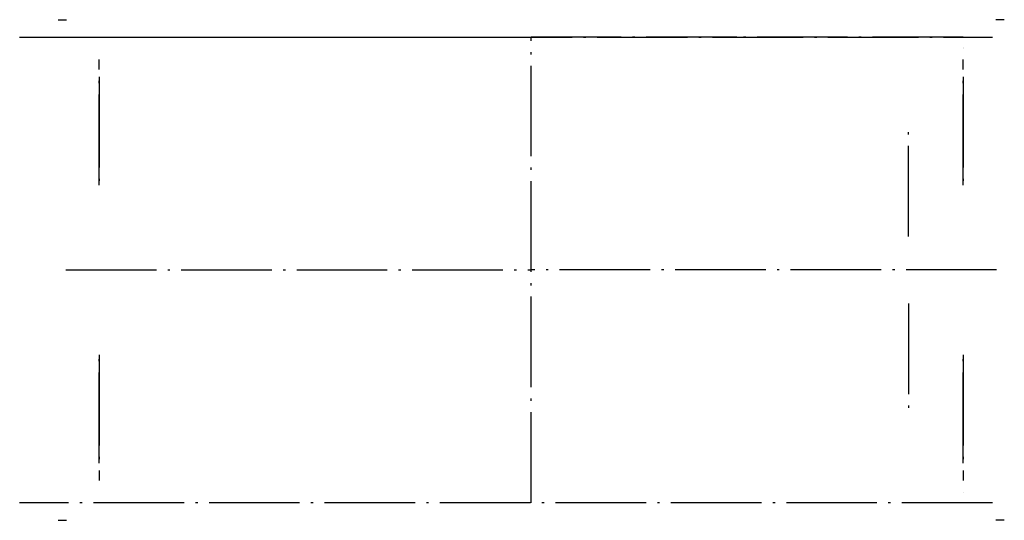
# Model space of a CAD drawing. Header units: millimetres. Extents: x 8593 to 9767, y -9296 to -8699.
import ezdxf

# ---------------------------------------------------------------- set-up
doc = ezdxf.new("R2010")
doc.units = ezdxf.units.MM
doc.header["$LTSCALE"] = 9
doc.linetypes.add('CENTER', pattern=[50, 31.25, -6.25, 6.25, -6.25])
doc.linetypes.add('ET_DASH_DOT', pattern=[15.3, 12, -1.5, 0.3, -1.5])
for name, color, linetype in [('CENTRE', 2, 'ET_DASH_DOT'), ('DIM', 1, 'Continuous'), ('HL-25', 2, 'CENTER'), ('L50', 6, 'Continuous')]:
    doc.layers.add(name, color=color, linetype=linetype)

msp = doc.modelspace()

# ---------------------------------------------------------------- linework, layer by layer
at = {"layer": 'CENTRE'}
for p, q in [((8593.1, -8719.5, 732.6), (9753.1, -8719.5, 732.6)), ((8593.1, -8719.5, 1031.6), (9753.1, -8719.5, 1031.6)), ((8688.1, -8719.5, 1031.6), (8958.1, -8719.5, 732.6)), ((9718.1, -8719.5, 1031.6), (9448.1, -8719.5, 732.6)), ((9753.1, -9274.5, 732.6), (8593.1, -9274.5, 732.6)), ((9753.1, -9274.5, 1031.6), (8593.1, -9274.5, 1031.6))]:
    msp.add_line(p, q, dxfattribs=at)
at = {"layer": 'CENTRE', "extrusion": (-0.074902, -1.22461e-16, 0.997191)}
msp.add_line((8958.1, -8719.5, 732.6), (9203.1, -8719.5, 1031.6), dxfattribs=at)
at = {"layer": 'CENTRE', "extrusion": (1, 0, 1.11022e-16)}
msp.add_line((9203.1, -9274.5, 1031.6), (9203.1, -8719.5, 1031.6), dxfattribs=at)
at = {"layer": 'CENTRE', "extrusion": (0.074902, -1.22461e-16, 0.997191)}
msp.add_line((9448.1, -8719.5, 732.6), (9203.1, -8719.5, 1031.6), dxfattribs=at)
at = {"layer": 'CENTRE', "extrusion": (-1, -6.85788e-10, -2.85868e-09)}
msp.add_line((8688.1, -8895.7, 110.9), (8688.1, -8745.9, 405.2), dxfattribs=at)
at = {"layer": 'CENTRE', "extrusion": (1, -6.85787e-10, -2.85868e-09)}
msp.add_line((9718.1, -8895.7, 110.9), (9718.1, -8745.9, 405.2), dxfattribs=at)
at = {"layer": 'CENTRE', "extrusion": (-1, -2.22045e-16, -4.07876e-32)}
for p, q in [((8688.1, -8766.6, 364.5), (8688.1, -8895.7, 110.9)), ((8688.1, -9227.4, 364.5), (8688.1, -9098.3, 110.9))]:
    msp.add_line(p, q, dxfattribs=at)
at = {"layer": 'CENTRE', "extrusion": (1, 2.22045e-16, 4.07876e-32)}
for p, q in [((9718.1, -8766.6, 364.5), (9718.1, -8895.7, 110.9)), ((9653.1, -8957, 110.9), (9653.1, -8827, 110.9)), ((9653.1, -9037, 110.9), (9653.1, -9167, 110.9)), ((9718.1, -9227.4, 364.5), (9718.1, -9098.3, 110.9))]:
    msp.add_line(p, q, dxfattribs=at)
at = {"layer": 'CENTRE', "extrusion": (6.16298e-33, 1, -6.12303e-17)}
for p in [(8648.1, -8997, 1031.6), (9758.1, -8997, 1031.6)]:
    msp.add_line(p, (9203.1, -8997, 1031.6), dxfattribs=at)
at = {"layer": 'CENTRE', "extrusion": (-1, 6.85787e-10, -2.85868e-09)}
msp.add_line((8688.1, -9098.3, 110.9), (8688.1, -9248.2, 405.2), dxfattribs=at)
at = {"layer": 'CENTRE', "extrusion": (1, 6.85788e-10, -2.85868e-09)}
msp.add_line((9718.1, -9098.3, 110.9), (9718.1, -9248.2, 405.2), dxfattribs=at)
at = {"layer": 'DIM'}
msp.add_line((9718.1, -9262, 136.9), (9718.1, -9262, 577.9), dxfattribs=at)
at = {"layer": 'HL-25'}
for p, q in [((8639, -8698.5, 1031.6), (8648.9, -8698.5, 1031.6)), ((8639, -8698.5, 732.6), (8648.9, -8698.5, 732.6)), ((9767.2, -8698.5, 1031.6), (9757.3, -8698.5, 1031.6)), ((9767.2, -8698.5, 732.6), (9757.3, -8698.5, 732.6)), ((8639, -9295.5, 1031.6), (8648.9, -9295.5, 1031.6)), ((8639, -9295.5, 732.6), (8648.9, -9295.5, 732.6)), ((9767.2, -9295.5, 1031.6), (9757.3, -9295.5, 1031.6)), ((9767.2, -9295.5, 732.6), (9757.3, -9295.5, 732.6))]:
    msp.add_line(p, q, dxfattribs=at)
at = {"layer": 'L50', "extrusion": (-2.22045e-16, 1, 1.83691e-16)}
for p, q in [((9718.1, -8732, 475.9), (9718.1, -8732, 625.9)), ((9718.1, -8732.5, 475.9), (9718.1, -8732.5, 625.9))]:
    msp.add_line(p, q, dxfattribs=at)
at = {"layer": 'L50', "extrusion": (0, -1, -1.83691e-16)}
msp.add_line((9718.1, -9262, 475.9), (9718.1, -9262, 625.9), dxfattribs=at)

doc.saveas('drawing.dxf')
